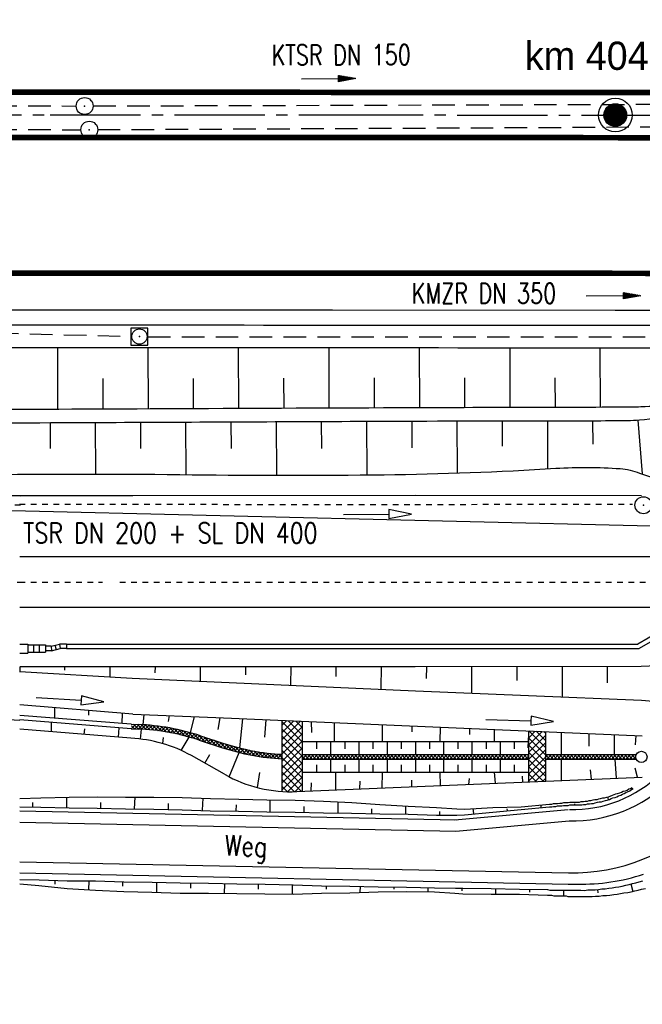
# Model space of a CAD drawing. Extents: x 0 to 1135, y 0 to 420.
# Tile 12 of 79: x 369 to 424, y 142 to 229. Entities that reach past the tile are written whole.
import ezdxf
from ezdxf.enums import TextEntityAlignment as Align

# ---------------------------------------------------------------- set-up
doc = ezdxf.new("R2010")
doc.units = 0
doc.header["$LTSCALE"] = 2
doc.header["$MEASUREMENT"] = 0
for name, pattern in [('ACAD_ISO03W100', [0.5, 0.25, -0.25]), ('ACAD_ISO10W100W', [0.5, 0.25, -0.25]), ('ACHSE', [5.5, 4, -0.5, 0.5, -0.5]), ('AUSGEZOGEN', [0]), ('GESTRICH-X2', [1.5, 1, -0.5])]:
    doc.linetypes.add(name, pattern=pattern)
doc.layers.get('0').update_dxf_attribs({"color": 8, "linetype": 'AUSGEZOGEN'})
for name, color, linetype in [('ACHSETOP', 250, 'ACHSE'), ('Bahnachse', 7, 'CONTINUOUS'), ('BOESCHG', 8, 'AUSGEZOGEN'), ('Boeschungen', 15, 'CONTINUOUS'), ('Böschungen', 15, 'CONTINUOUS'), ('FBRTOP', 8, 'AUSGEZOGEN'), ('Gleisachse', 7, 'CONTINUOUS'), ('GRENZL-BAB', 7, 'AUSGEZOGEN'), ('HEKT_B', 250, 'CONTINUOUS'), ('Kabelanlagen', 15, 'CONTINUOUS'), ('KANAL', 200, 'GESTRICH-X2'), ('MULDE', 8, 'AUSGEZOGEN'), ('PFEIL', 200, 'CONTINUOUS'), ('SCHRIFT', 8, 'AUSGEZOGEN'), ('SCHSYMBOL', 200, 'AUSGEZOGEN'), ('TEXTO', 200, 'CONTINUOUS'), ('Tiefenentwässerung', 15, 'CONTINUOUS'), ('Tiefenentwässerung_und_Sammelle', 15, 'CONTINUOUS'), ('WEG-BÖSCHUNGEN', 15, 'CONTINUOUS'), ('Wege', 15, 'CONTINUOUS')]:
    doc.layers.add(name, color=color, linetype=linetype)
doc.styles.add('ROMANS', font='romans.shx', dxfattribs={"width": 0.8})
doc.styles.add('UNIR-H', font='unir_h.shx', dxfattribs={"width": 0.8})

# ---------------------------------------------------------------- blocks, each defined once
blk = doc.blocks.new('*X17')
at = {"color": 0}
for p, q in [((212.234, 257.394), (213.242, 258.402)), ((212.236, 257.466), (213.169, 258.4)), ((212.237, 257.326), (213.31, 258.399)), ((212.244, 257.262), (213.373, 258.392)), ((212.244, 257.545), (213.09, 258.391)), ((212.254, 257.202), (213.434, 258.381)), ((212.261, 257.633), (213.003, 258.375)), ((212.268, 257.145), (213.491, 258.368)), ((212.284, 257.09), (213.545, 258.351)), ((212.29, 257.732), (212.903, 258.346)), ((212.303, 257.038), (213.597, 258.333)), ((212.324, 256.988), (213.647, 258.312)), ((212.343, 257.856), (212.779, 258.293)), ((212.347, 256.941), (213.694, 258.288)), ((212.372, 256.895), (213.74, 258.263)), ((212.399, 256.852), (213.783, 258.236)), ((212.428, 256.81), (213.825, 258.207)), ((212.459, 256.77), (213.865, 258.176)), ((212.492, 256.732), (213.903, 258.143)), ((212.526, 256.696), (213.939, 258.109)), ((212.563, 256.662), (213.974, 258.073)), ((212.601, 256.629), (214.006, 258.035)), ((212.64, 256.598), (214.037, 257.995)), ((212.682, 256.569), (214.066, 257.953)), ((212.726, 256.542), (214.093, 257.91)), ((212.771, 256.517), (214.119, 257.864)), ((212.819, 256.493), (214.142, 257.817)), ((212.868, 256.472), (214.163, 257.767)), ((212.92, 256.454), (214.182, 257.715)), ((212.975, 256.437), (214.198, 257.661)), ((213.032, 256.424), (214.211, 257.603)), ((213.092, 256.414), (214.222, 257.543)), ((213.156, 256.407), (214.229, 257.479)), ((213.224, 256.404), (214.232, 257.412)), ((213.296, 256.406), (214.23, 257.339)), ((213.375, 256.414), (214.222, 257.26)), ((213.463, 256.43), (214.205, 257.173)), ((213.563, 256.46), (214.176, 257.073)), ((213.686, 256.512), (214.123, 256.949))]:
    blk.add_line(p, q, dxfattribs=at)
blk = doc.blocks.new('SRMAST2')
at = {"color": 0}
blk.add_circle((0, 0), 0.999, dxfattribs=at)
blk.add_point((0, 0), dxfattribs=at)
blk.add_blockref('*X17', (-213.233, -257.403))
blk = doc.blocks.new('PP')
at = {"color": 0}
blk.add_circle((0, -0.006), 1.493, dxfattribs=at)
blk.add_point((0, 0), dxfattribs=at)
blk = doc.blocks.new('*X49')
at = {"color": 0, "linetype": 'ByBlock'}
for p, q in [((-2555500, 1378196), (-2554892, 1378804)), ((-2555500, 1377560), (-2554282, 1378778)), ((-2554000, 1377357), (-2555471, 1378828)), ((-2554000, 1377993), (-2554807, 1378800)), ((-2555500, 1376924), (-2554000, 1378424)), ((-2554000, 1376720), (-2555500, 1378220)), ((-2554000, 1378630), (-2554142, 1378772)), ((-2555500, 1376287), (-2554000, 1377787)), ((-2554000, 1376084), (-2555500, 1377584)), ((-2555500, 1375651), (-2554000, 1377151)), ((-2554000, 1375448), (-2555500, 1376948)), ((-2555500, 1375014), (-2554000, 1376514)), ((-2554000, 1374811), (-2555500, 1376311)), ((-2555500, 1374378), (-2554000, 1375878)), ((-2554203, 1374378), (-2555500, 1375675)), ((-2554814, 1374353), (-2555500, 1375038)), ((-2554892, 1374349), (-2554000, 1375242)), ((-2554228, 1374377), (-2554000, 1374605)), ((-2555424, 1374327), (-2555500, 1374402))]:
    blk.add_line(p, q, dxfattribs=at)
blk = doc.blocks.new('*X50')
at = {"color": 0, "linetype": 'ByBlock'}
for p, q in [((-2590616, 1379036), (-2590249, 1379404)), ((-2590334, 1379007), (-2590608, 1379282)), ((-2590605, 1379365), (-2590554, 1379417)), ((-2590001, 1378993), (-2590420, 1379411)), ((-2590327, 1379007), (-2589944, 1379391)), ((-2589666, 1378976), (-2590087, 1379397)), ((-2590022, 1378994), (-2589641, 1379375)), ((-2589325, 1378953), (-2589753, 1379381)), ((-2589719, 1378979), (-2589343, 1379355)), ((-2589420, 1378960), (-2589049, 1379331)), ((-2588977, 1378923), (-2589414, 1379360)), ((-2589125, 1378936), (-2588759, 1379303)), ((-2588622, 1378886), (-2589068, 1379333)), ((-2588835, 1378909), (-2588472, 1379271)), ((-2588259, 1378842), (-2588716, 1379299)), ((-2588548, 1378878), (-2588189, 1379236)), ((-2587889, 1378790), (-2588357, 1379257)), ((-2588264, 1378843), (-2587910, 1379197)), ((-2587510, 1378729), (-2587990, 1379209)), ((-2587985, 1378804), (-2587634, 1379155)), ((-2587709, 1378762), (-2587361, 1379110)), ((-2587122, 1378660), (-2587615, 1379152)), ((-2587436, 1378717), (-2587092, 1379061)), ((-2586724, 1378580), (-2587231, 1379086)), ((-2587166, 1378668), (-2586825, 1379009)), ((-2586900, 1378616), (-2586562, 1378954)), ((-2586315, 1378489), (-2586838, 1379011)), ((-2586637, 1378561), (-2586302, 1378896)), ((-2585894, 1378386), (-2586434, 1378926)), ((-2586377, 1378503), (-2586044, 1378835)), ((-2585459, 1378269), (-2586019, 1378829)), ((-2586119, 1378442), (-2585790, 1378772)), ((-2585865, 1378378), (-2585538, 1378706)), ((-2585613, 1378312), (-2585288, 1378637)), ((-2585009, 1378137), (-2585592, 1378720)), ((-2585365, 1378242), (-2585042, 1378565)), ((-2584542, 1377988), (-2585151, 1378597)), ((-2585118, 1378170), (-2584798, 1378491)), ((-2584875, 1378096), (-2584556, 1378414)), ((-2584069, 1377833), (-2584693, 1378458)), ((-2584634, 1378018), (-2584317, 1378335)), ((-2584394, 1377940), (-2584077, 1378257)), ((-2583596, 1377679), (-2584222, 1378304)), ((-2584154, 1377861), (-2583837, 1378179)), ((-2583915, 1377783), (-2583598, 1378100)), ((-2583123, 1377524), (-2583748, 1378149)), ((-2583675, 1377704), (-2583358, 1378022)), ((-2583435, 1377626), (-2583118, 1377943)), ((-2582650, 1377369), (-2583275, 1377994)), ((-2583196, 1377547), (-2582879, 1377865)), ((-2582956, 1377469), (-2582639, 1377786)), ((-2582183, 1377220), (-2582802, 1377840)), ((-2582716, 1377390), (-2582399, 1377708)), ((-2582476, 1377312), (-2582158, 1377631)), ((-2581732, 1377088), (-2582330, 1377685)), ((-2582234, 1377236), (-2581914, 1377557)), ((-2581990, 1377162), (-2581667, 1377485)), ((-2581297, 1376971), (-2581870, 1377544)), ((-2581743, 1377091), (-2581418, 1377416)), ((-2581493, 1377022), (-2581166, 1377350)), ((-2580875, 1376867), (-2581427, 1377419)), ((-2581241, 1376956), (-2580911, 1377287)), ((-2580465, 1376775), (-2580998, 1377308)), ((-2580986, 1376893), (-2580653, 1377226)), ((-2580728, 1376833), (-2580392, 1377169)), ((-2580066, 1376695), (-2580582, 1377210)), ((-2580467, 1376776), (-2580128, 1377114)), ((-2580203, 1376721), (-2579862, 1377063)), ((-2579677, 1376624), (-2580178, 1377124)), ((-2579297, 1376562), (-2579784, 1377049)), ((-2579936, 1376670), (-2579592, 1377015)), ((-2579666, 1376622), (-2579318, 1376970)), ((-2578926, 1376509), (-2579400, 1376983)), ((-2579393, 1376577), (-2579041, 1376929)), ((-2579117, 1376535), (-2578761, 1376891)), ((-2578562, 1376463), (-2579025, 1376926)), ((-2578837, 1376497), (-2578477, 1376856)), ((-2578206, 1376425), (-2578658, 1376878)), ((-2578553, 1376462), (-2578190, 1376826)), ((-2577857, 1376394), (-2578299, 1376837)), ((-2578266, 1376431), (-2577898, 1376799)), ((-2577975, 1376404), (-2577603, 1376776)), ((-2577514, 1376369), (-2577947, 1376803)), ((-2577680, 1376381), (-2577303, 1376758)), ((-2577300, 1376474), (-2577602, 1376776)), ((-2577381, 1376361), (-2577300, 1376443))]:
    blk.add_line(p, q, dxfattribs=at)
blk = doc.blocks.new('*X51')
at = {"color": 0, "linetype": 'ByBlock'}
for p, q in [((-2575500, 1376334), (-2575105, 1376728)), ((-2575500, 1376652), (-2575424, 1376728)), ((-2575245, 1376328), (-2575500, 1376583)), ((-2574927, 1376328), (-2575327, 1376728)), ((-2575187, 1376328), (-2574787, 1376728)), ((-2574609, 1376328), (-2575009, 1376728)), ((-2574869, 1376328), (-2574469, 1376728)), ((-2574291, 1376328), (-2574691, 1376728)), ((-2574551, 1376328), (-2574151, 1376728)), ((-2573972, 1376328), (-2574372, 1376728)), ((-2574232, 1376328), (-2573832, 1376728)), ((-2573654, 1376328), (-2574054, 1376728)), ((-2573914, 1376328), (-2573514, 1376728)), ((-2573336, 1376328), (-2573736, 1376728)), ((-2573596, 1376328), (-2573196, 1376728)), ((-2573018, 1376328), (-2573418, 1376728)), ((-2573278, 1376328), (-2572878, 1376728)), ((-2572700, 1376328), (-2573100, 1376728)), ((-2572960, 1376328), (-2572560, 1376728)), ((-2572381, 1376328), (-2572781, 1376728)), ((-2572641, 1376328), (-2572241, 1376728)), ((-2572063, 1376328), (-2572463, 1376728)), ((-2572323, 1376328), (-2571923, 1376728)), ((-2571745, 1376328), (-2572145, 1376728)), ((-2572005, 1376328), (-2571605, 1376728)), ((-2571427, 1376328), (-2571827, 1376728)), ((-2571687, 1376328), (-2571287, 1376728)), ((-2571109, 1376328), (-2571509, 1376728)), ((-2571369, 1376328), (-2570969, 1376728)), ((-2570790, 1376328), (-2571190, 1376728)), ((-2571050, 1376328), (-2570650, 1376728)), ((-2570472, 1376328), (-2570872, 1376728)), ((-2570732, 1376328), (-2570332, 1376728)), ((-2570154, 1376328), (-2570554, 1376728)), ((-2570414, 1376328), (-2570014, 1376728)), ((-2569836, 1376328), (-2570236, 1376728)), ((-2570096, 1376328), (-2569696, 1376728)), ((-2569518, 1376328), (-2569918, 1376728)), ((-2569778, 1376328), (-2569378, 1376728)), ((-2569200, 1376328), (-2569600, 1376728)), ((-2569459, 1376328), (-2569059, 1376728)), ((-2568881, 1376328), (-2569281, 1376728)), ((-2569141, 1376328), (-2568741, 1376728)), ((-2568563, 1376328), (-2568963, 1376728)), ((-2568823, 1376328), (-2568423, 1376728)), ((-2568245, 1376328), (-2568645, 1376728)), ((-2568505, 1376328), (-2568105, 1376728)), ((-2567927, 1376328), (-2568327, 1376728)), ((-2568187, 1376328), (-2567787, 1376728)), ((-2567609, 1376328), (-2568009, 1376728)), ((-2567868, 1376328), (-2567468, 1376728)), ((-2567290, 1376328), (-2567690, 1376728)), ((-2567550, 1376328), (-2567150, 1376728)), ((-2566972, 1376328), (-2567372, 1376728)), ((-2567232, 1376328), (-2566832, 1376728)), ((-2566654, 1376328), (-2567054, 1376728)), ((-2566914, 1376328), (-2566514, 1376728)), ((-2566336, 1376328), (-2566736, 1376728)), ((-2566595, 1376328), (-2566195, 1376728)), ((-2566018, 1376328), (-2566418, 1376728)), ((-2566277, 1376328), (-2565877, 1376728)), ((-2565699, 1376328), (-2566099, 1376728)), ((-2565959, 1376328), (-2565559, 1376728)), ((-2565381, 1376328), (-2565781, 1376728)), ((-2565641, 1376328), (-2565241, 1376728)), ((-2565063, 1376328), (-2565463, 1376728)), ((-2565323, 1376328), (-2564923, 1376728)), ((-2564745, 1376328), (-2565145, 1376728)), ((-2565004, 1376328), (-2564604, 1376728)), ((-2564427, 1376328), (-2564827, 1376728)), ((-2564686, 1376328), (-2564286, 1376729)), ((-2564109, 1376329), (-2564509, 1376728)), ((-2564368, 1376328), (-2563968, 1376729)), ((-2563790, 1376329), (-2564190, 1376729)), ((-2564050, 1376329), (-2563650, 1376729)), ((-2563472, 1376329), (-2563872, 1376729)), ((-2563732, 1376329), (-2563332, 1376729)), ((-2563154, 1376329), (-2563554, 1376729)), ((-2563413, 1376329), (-2563013, 1376729)), ((-2562836, 1376329), (-2563236, 1376729)), ((-2563095, 1376329), (-2562695, 1376729)), ((-2562518, 1376329), (-2562918, 1376729)), ((-2562777, 1376329), (-2562377, 1376729)), ((-2562199, 1376329), (-2562599, 1376729)), ((-2562459, 1376329), (-2562059, 1376729)), ((-2561881, 1376329), (-2562281, 1376729)), ((-2562141, 1376329), (-2561741, 1376729)), ((-2561563, 1376329), (-2561963, 1376729)), ((-2561822, 1376329), (-2561422, 1376729)), ((-2561245, 1376329), (-2561645, 1376729)), ((-2561504, 1376329), (-2561104, 1376729)), ((-2560927, 1376329), (-2561327, 1376729)), ((-2561186, 1376329), (-2560786, 1376729)), ((-2560608, 1376329), (-2561008, 1376729)), ((-2560868, 1376329), (-2560468, 1376729)), ((-2560290, 1376329), (-2560690, 1376729)), ((-2560550, 1376329), (-2560150, 1376729)), ((-2559972, 1376329), (-2560372, 1376729)), ((-2560231, 1376329), (-2559831, 1376729)), ((-2559654, 1376329), (-2560054, 1376729)), ((-2559913, 1376329), (-2559513, 1376729)), ((-2559336, 1376329), (-2559736, 1376729)), ((-2559595, 1376329), (-2559195, 1376729)), ((-2559018, 1376329), (-2559418, 1376729)), ((-2559277, 1376329), (-2558877, 1376729)), ((-2558699, 1376329), (-2559099, 1376729)), ((-2558958, 1376329), (-2558558, 1376729)), ((-2558381, 1376329), (-2558781, 1376729)), ((-2558640, 1376329), (-2558240, 1376729)), ((-2558063, 1376329), (-2558463, 1376729)), ((-2558322, 1376329), (-2557922, 1376729)), ((-2557745, 1376329), (-2558145, 1376729)), ((-2558004, 1376329), (-2557604, 1376729)), ((-2557427, 1376329), (-2557827, 1376729)), ((-2557686, 1376329), (-2557286, 1376729)), ((-2557108, 1376329), (-2557508, 1376729)), ((-2557367, 1376329), (-2556967, 1376729)), ((-2556790, 1376329), (-2557190, 1376729)), ((-2557049, 1376329), (-2556649, 1376729)), ((-2556472, 1376329), (-2556872, 1376729)), ((-2556731, 1376329), (-2556331, 1376729)), ((-2556154, 1376329), (-2556554, 1376729)), ((-2556413, 1376329), (-2556013, 1376729)), ((-2555836, 1376329), (-2556236, 1376729)), ((-2556095, 1376329), (-2555695, 1376729)), ((-2555517, 1376329), (-2555917, 1376729)), ((-2555776, 1376329), (-2555500, 1376605)), ((-2555500, 1376629), (-2555599, 1376729))]:
    blk.add_line(p, q, dxfattribs=at)
blk = doc.blocks.new('*X52')
at = {"color": 0, "linetype": 'ByBlock'}
for p, q in [((-2554000, 1376514), (-2553785, 1376729)), ((-2553608, 1376329), (-2554000, 1376720)), ((-2553927, 1376329), (-2554000, 1376402)), ((-2553867, 1376329), (-2553467, 1376729)), ((-2553290, 1376329), (-2553690, 1376729)), ((-2553549, 1376329), (-2553149, 1376729)), ((-2552972, 1376329), (-2553372, 1376729)), ((-2553231, 1376329), (-2552831, 1376729)), ((-2552654, 1376329), (-2553054, 1376729)), ((-2552913, 1376329), (-2552513, 1376729)), ((-2552336, 1376329), (-2552736, 1376729)), ((-2552594, 1376329), (-2552194, 1376729)), ((-2552017, 1376329), (-2552417, 1376729)), ((-2552276, 1376329), (-2551876, 1376729)), ((-2551699, 1376329), (-2552099, 1376729)), ((-2551958, 1376329), (-2551558, 1376729)), ((-2551381, 1376329), (-2551781, 1376729)), ((-2551640, 1376329), (-2551240, 1376729)), ((-2551063, 1376329), (-2551463, 1376729)), ((-2551321, 1376329), (-2550921, 1376729)), ((-2550745, 1376329), (-2551145, 1376729)), ((-2551003, 1376329), (-2550603, 1376729)), ((-2550426, 1376329), (-2550826, 1376729)), ((-2550685, 1376329), (-2550285, 1376729)), ((-2550108, 1376329), (-2550508, 1376729)), ((-2550367, 1376329), (-2549967, 1376729)), ((-2549790, 1376329), (-2550190, 1376729)), ((-2550049, 1376329), (-2549649, 1376729)), ((-2549472, 1376329), (-2549872, 1376729)), ((-2549730, 1376329), (-2549330, 1376729)), ((-2549154, 1376329), (-2549554, 1376729)), ((-2549412, 1376329), (-2549012, 1376729)), ((-2548836, 1376329), (-2549236, 1376729)), ((-2549094, 1376329), (-2548694, 1376729)), ((-2548517, 1376329), (-2548917, 1376729)), ((-2548776, 1376329), (-2548376, 1376729)), ((-2548199, 1376329), (-2548599, 1376729)), ((-2548458, 1376329), (-2548058, 1376729)), ((-2547881, 1376329), (-2548281, 1376729)), ((-2548139, 1376329), (-2547739, 1376729)), ((-2547563, 1376329), (-2547963, 1376729)), ((-2547821, 1376329), (-2547421, 1376729)), ((-2547245, 1376329), (-2547645, 1376729)), ((-2547503, 1376329), (-2547103, 1376729)), ((-2546926, 1376329), (-2547326, 1376729)), ((-2547185, 1376329), (-2546785, 1376729)), ((-2546608, 1376329), (-2547008, 1376729)), ((-2546867, 1376329), (-2546467, 1376729)), ((-2546290, 1376329), (-2546690, 1376729)), ((-2546548, 1376329), (-2546148, 1376729)), ((-2545972, 1376329), (-2546372, 1376729)), ((-2546230, 1376329), (-2545999, 1376560)), ((-2545983, 1376658), (-2546054, 1376729))]:
    blk.add_line(p, q, dxfattribs=at)
blk = doc.blocks.new('*X53')
at = {"color": 0, "linetype": 'ByBlock'}
for p, q in [((-2577300, 1379307), (-2576870, 1379736)), ((-2577300, 1378670), (-2576260, 1379710)), ((-2577300, 1378034), (-2575649, 1379684)), ((-2575500, 1377856), (-2577300, 1379656)), ((-2575500, 1378492), (-2576738, 1379730)), ((-2575500, 1379128), (-2576074, 1379702)), ((-2577300, 1377397), (-2575500, 1379197)), ((-2575500, 1377219), (-2577300, 1379019)), ((-2577300, 1376761), (-2575500, 1378561)), ((-2575500, 1376583), (-2577300, 1378383)), ((-2577300, 1376125), (-2575500, 1377925)), ((-2575500, 1375947), (-2577300, 1377747)), ((-2577300, 1375488), (-2575500, 1377288)), ((-2575500, 1375310), (-2577300, 1377110)), ((-2577300, 1374852), (-2575500, 1376652)), ((-2575500, 1374674), (-2577300, 1376474)), ((-2577300, 1374215), (-2575500, 1376015)), ((-2575500, 1374037), (-2577300, 1375837)), ((-2577300, 1373579), (-2575500, 1375379)), ((-2575570, 1373471), (-2577300, 1375201)), ((-2576182, 1373446), (-2577300, 1374565)), ((-2576796, 1373446), (-2575500, 1374743)), ((-2576819, 1373447), (-2577300, 1373928)), ((-2576159, 1373447), (-2575500, 1374106))]:
    blk.add_line(p, q, dxfattribs=at)
blk = doc.blocks.new('20')
blk.add_lwpolyline([(-0.754, -0.751), (0.754, -0.751), (0.754, 0.75), (-0.754, 0.75)], close=True)
blk.add_circle((0, 0), 0.676)
blk.add_point((0, 0))
blk = doc.blocks.new('GST')
at = {"color": 0}
blk.add_circle((0, 0), 0.75, dxfattribs=at)
blk.add_point((0, 0), dxfattribs=at)
blk = doc.blocks.new('10')
blk.add_blockref('GST', (0, 0))
blk = doc.blocks.new('PFEIL2')
at = {"color": 0}
for p, q in [((0.88, 0.002), (-2.401, -0.012)), ((0.881, -0.271), (0.879, 0.276)), ((0.879, 0.276), (2.429, 0.009)), ((0.911, 0.27), (0.879, 0.265)), ((0.965, 0.261), (0.879, 0.246)), ((1.019, 0.252), (0.879, 0.228)), ((1.073, 0.242), (0.879, 0.209)), ((1.127, 0.233), (0.879, 0.191)), ((1.181, 0.224), (0.879, 0.172)), ((1.235, 0.214), (0.879, 0.154)), ((1.289, 0.205), (0.879, 0.135)), ((1.343, 0.196), (0.879, 0.117)), ((1.397, 0.187), (0.879, 0.098)), ((1.451, 0.177), (0.879, 0.08)), ((1.505, 0.168), (0.879, 0.061)), ((1.559, 0.159), (0.88, 0.043)), ((1.613, 0.149), (0.88, 0.024)), ((1.668, 0.14), (0.88, 0.006)), ((1.722, 0.131), (0.88, -0.013)), ((1.776, 0.121), (0.88, -0.031)), ((1.83, 0.112), (0.88, -0.05)), ((1.884, 0.103), (0.88, -0.068)), ((1.938, 0.094), (0.88, -0.087)), ((1.992, 0.084), (0.88, -0.105)), ((2.046, 0.075), (0.88, -0.124)), ((2.1, 0.066), (0.88, -0.142)), ((2.154, 0.056), (0.88, -0.161)), ((2.208, 0.047), (0.88, -0.179)), ((2.262, 0.038), (0.881, -0.198)), ((2.316, 0.029), (0.881, -0.216)), ((2.37, 0.019), (0.881, -0.235)), ((2.424, 0.01), (0.881, -0.253)), ((2.429, 0.009), (0.881, -0.271))]:
    blk.add_line(p, q, dxfattribs=at)

msp = doc.modelspace()

# ---------------------------------------------------------------- linework, layer by layer
at = {"layer": 'ACHSETOP'}
msp.add_lwpolyline([(25, 220.371), (47.007, 220.371), (97.007, 220.371), (147.007, 220.371), (172.006, 220.371), (197.006, 220.371), (222.006, 220.371), (247.006, 220.371), (250.479, 220.371), (272.005, 220.37), (297.005, 220.366), (322.006, 220.36), (347.006, 220.351), (350.474, 220.35), (372.005, 220.341), (397.005, 220.33), (422.005, 220.32), (447.005, 220.309), (497.004, 220.287), (622.005, 220.234), (797.005, 220.158), (922.005, 220.105), (950, 220.093)], dxfattribs=at)
at = {"layer": 'Bahnachse', "linetype": 'ACAD_ISO10W100W'}
for p, q in [((369.305, 179.005), (376.643, 179.004)), ((378.182, 179.004), (451.457, 179.002))]:
    msp.add_line(p, q, dxfattribs=at)
msp.add_lwpolyline([(358.11, 179.002), (369.32, 178.999)], dxfattribs=at)
at = {"layer": 'BOESCHG'}
for p, q in [((372.65, 199.73), (372.675, 194.283)), ((380.649, 199.724), (380.674, 194.319)), ((388.65, 199.72), (388.674, 194.356)), ((396.651, 199.718), (396.674, 194.391)), ((404.656, 199.716), (404.674, 194.423)), ((412.666, 199.713), (412.674, 194.444)), ((420.651, 199.71), (420.674, 194.464)), ((376.662, 197.014), (376.674, 194.301)), ((384.662, 197.03), (384.674, 194.338)), ((392.663, 197.046), (392.674, 194.373)), ((400.663, 197.062), (400.674, 194.408)), ((408.667, 197.075), (408.674, 194.435)), ((416.668, 197.081), (416.674, 194.45)), ((372.001, 193.082), (372.011, 190.82)), ((376.001, 193.1), (376.022, 188.565)), ((380.001, 193.118), (380.012, 190.834)), ((384.001, 193.136), (384.022, 188.515)), ((388.001, 193.154), (388.012, 190.815)), ((392.001, 193.172), (392.022, 188.457)), ((396.001, 193.189), (396.011, 190.826)), ((400.001, 193.207), (400.021, 188.489)), ((404.001, 193.223), (404.009, 190.884)), ((408.001, 193.235), (408.012, 188.652)), ((412.001, 193.242), (412.004, 191.028)), ((416.001, 193.245), (416.001, 189.028)), ((420.001, 193.253), (420.012, 191.202)), ((424, 193.319), (424.381, 188.57))]:
    msp.add_line(p, q, dxfattribs=at)
for points in [[(240.26, 195.624, 0.000002), (211.79, 195.527, 0.000005), (200.503, 195.488, 0.000082)], [(460.233, 199.648, -0.025062), (458.972, 198.779, -0.042415), (458.262, 198.413, -0.018213), (455.348, 197.337, -0.059816), (454.418, 197.15, -0.002893), (452.571, 197.016, -0.001), (447.225, 196.669, -0.001765), (439.818, 196.229, 0.003053), (435.537, 195.964, 0.045481), (431.565, 195.327, -0.045299), (427.577, 194.687, -0.005577), (424.649, 194.518, -0.010247), (423.053, 194.477, -0.00104), (414.16, 194.447, 0.000731), (401.509, 194.412, 0.000107), (380.864, 194.321, -0.000119), (362.377, 194.24, -0.000936), (337.118, 194.182, -0.000577), (296.166, 194.213, -0.00252)], [(461.232, 199.305, -0.021814), (459.547, 198.162, -0.036959), (458.479, 197.609, -0.013509), (455.192, 196.306, -0.067241), (454.495, 196.153, -0.003706), (452.907, 196.035, -0.001048), (447.288, 195.671, -0.001936), (439.231, 195.197, 0.004351), (435.646, 194.968, 0.03735), (432.301, 194.473, -0.027034), (427.697, 193.694, -0.005773), (424.132, 193.329, -0.019952), (423.096, 193.277, -0.002707), (416.8, 193.244, 0.001115), (401.514, 193.212, 0.000068), (377.865, 193.107, -0.000104), (362.38, 193.04, -0.000237), (356.001, 193.017, -0.000576)], [(356.021, 186.885, -0.008995), (364.642, 188.338, -0.034523), (366.915, 188.52, -0.005771), (384.577, 188.509, 0.006002), (401.561, 188.506, 0.012804), (416.758, 189.075, -0.034322), (422.437, 189.043, -0.074028), (424.16, 188.654, 0.044479), (426.974, 187.843, 0.037238), (428.015, 187.72, 0.020695), (429.9, 187.716)]]:
    msp.add_lwpolyline(points, format="xyb", dxfattribs=at)
at = {"layer": 'Boeschungen', "linetype": 'Continuous'}
for p, q in [((369.32, 186.675), (379.324, 186.654)), ((379.324, 186.654), (404.325, 186.684)), ((404.325, 186.684), (424.326, 186.659)), ((424.293, 171.558), (429.295, 171.764)), ((369.32, 171.542), (379.291, 171.554)), ((369.326, 171.089), (379.282, 170.504)), ((373.291, 171.557), (373.288, 171.207)), ((377.291, 171.521), (377.283, 170.621)), ((379.291, 171.554), (404.292, 171.534)), ((381.291, 171.536), (381.286, 170.986)), ((385.291, 171.551), (385.28, 170.251)), ((389.292, 171.566), (389.285, 170.816)), ((393.292, 171.531), (393.277, 169.881)), ((397.292, 171.546), (397.284, 170.646)), ((401.292, 171.56), (401.275, 169.561)), ((404.292, 171.534), (424.293, 171.558)), ((405.292, 171.525), (405.283, 170.475)), ((409.292, 171.54), (409.272, 169.19)), ((413.293, 171.555), (413.282, 170.305)), ((417.292, 171.52), (417.319, 168.82)), ((421.293, 171.535), (421.28, 170.085)), ((379.282, 170.504), (404.323, 169.384)), ((404.323, 169.384), (424.317, 168.558)), ((424.317, 168.558), (429.313, 168.164))]:
    msp.add_line(p, q, dxfattribs=at)
at = {"layer": 'Böschungen', "linetype": 'Continuous'}
for p, q in [((337.369, 187.07), (369.377, 186.646)), ((379.32, 167.331), (369.32, 168.137)), ((370.774, 168.808), (374.766, 168.55)), ((374.766, 168.55), (374.74, 168.151)), ((374.74, 168.151), (376.761, 168.421)), ((374.791, 168.949), (374.766, 168.55)), ((376.761, 168.421), (374.791, 168.949)), ((372.409, 167.914), (372.401, 166.964)), ((375.407, 167.646), (375.403, 167.238)), ((378.397, 167.405), (378.341, 166.501)), ((379.32, 167.331), (386.677, 167.018)), ((380.312, 167.289), (380.204, 166.39)), ((379.185, 166.037), (369.319, 166.833)), ((379.195, 166.436), (369.32, 167.208)), ((372.098, 166.617), (372.09, 165.767)), ((379.195, 166.436), (379.828, 166.41)), ((382.541, 167.194), (382.456, 166.66)), ((384.747, 167.1), (384.39, 165.692)), ((386.677, 167.018), (424.395, 165.416)), ((387.025, 167.004), (386.86, 165.953)), ((389.022, 166.919), (388.752, 164.341)), ((391.101, 166.83), (390.972, 165.288)), ((392.519, 166.77), (392.519, 160.485)), ((394.319, 166.694), (394.319, 160.489)), ((395.097, 166.661), (395.14, 165.7)), ((397.143, 166.574), (397.142, 164.894)), ((401.394, 166.393), (401.395, 164.894)), ((410.546, 166.854), (414.544, 166.736)), ((414.544, 166.736), (414.532, 166.336)), ((414.532, 166.336), (416.543, 166.677)), ((414.556, 167.136), (414.544, 166.736)), ((416.543, 166.677), (414.556, 167.136)), ((379.15, 165.187), (369.319, 165.999)), ((375.024, 165.531), (375.093, 166.04)), ((378.088, 166.125), (378.024, 165.28)), ((379.185, 166.037), (379.81, 166.01)), ((380.017, 165.117), (380.093, 165.996)), ((404, 166.282), (403.997, 165.75)), ((406.504, 166.176), (406.498, 164.894)), ((409.109, 166.065), (409.106, 165.533)), ((411.303, 165.972), (411.302, 164.893)), ((414.34, 165.546), (414.279, 164.346)), ((414.319, 165.844), (414.319, 161.338)), ((415.819, 165.78), (415.819, 161.402)), ((417.207, 165.721), (417.206, 163.743)), ((419.665, 165.617), (419.658, 164.498)), ((421.913, 165.521), (421.909, 163.743)), ((379.146, 165.188), (379.142, 165.188)), ((379.15, 165.187), (379.146, 165.188)), ((381.978, 164.719), (382.041, 165.247)), ((383.615, 164.109), (384.314, 165.298)), ((385.186, 165.035), (387.254, 164.357)), ((385.311, 165.415), (387.378, 164.737)), ((394.319, 164.894), (414.319, 164.893)), ((395.569, 164.894), (395.569, 164.244)), ((396.819, 164.894), (396.819, 163.744)), ((398.069, 164.894), (398.069, 164.244)), ((399.319, 164.894), (399.319, 163.744)), ((400.569, 164.894), (400.569, 164.244)), ((401.819, 164.894), (401.819, 163.744)), ((403.069, 164.894), (403.069, 164.244)), ((404.319, 164.894), (404.319, 163.744)), ((405.569, 164.894), (405.569, 164.244)), ((406.819, 164.894), (406.819, 163.744)), ((408.069, 164.893), (408.069, 164.243)), ((409.319, 164.893), (409.319, 163.743)), ((410.569, 164.893), (410.569, 164.243)), ((411.819, 164.893), (411.819, 163.743)), ((413.069, 164.893), (413.069, 164.243)), ((423.823, 165.44), (423.761, 164.598)), ((385.706, 162.979), (386.153, 163.752)), ((387.863, 161.776), (388.723, 163.936)), ((387.441, 162.002), (384.506, 163.655)), ((394.319, 163.744), (414.319, 163.743)), ((394.319, 163.344), (414.319, 163.343)), ((396.819, 163.344), (396.819, 162.194)), ((398.069, 163.744), (398.069, 163.744)), ((399.319, 163.344), (399.319, 162.194)), ((400.569, 163.744), (400.569, 163.744)), ((401.819, 163.344), (401.819, 162.194)), ((401.973, 163.654), (401.972, 163.604)), ((403.069, 163.744), (403.069, 163.744)), ((404.319, 163.344), (404.319, 162.194)), ((405.569, 163.744), (405.569, 163.744)), ((406.819, 163.344), (406.819, 162.194)), ((408.069, 163.743), (408.069, 163.743)), ((409.319, 163.343), (409.319, 162.193)), ((410.569, 163.743), (410.569, 163.743)), ((411.819, 163.343), (411.819, 162.193)), ((413.069, 163.743), (413.069, 163.743)), ((415.819, 163.743), (423.861, 163.743)), ((415.819, 163.343), (423.861, 163.343)), ((417.206, 163.343), (417.209, 161.461)), ((421.959, 163.343), (422.073, 161.667)), ((390.356, 160.832), (390.557, 162.173)), ((394.319, 162.194), (414.319, 162.193)), ((395.569, 162.844), (395.569, 162.194)), ((397.242, 162.194), (397.256, 160.614)), ((398.069, 162.844), (398.069, 162.194)), ((400.569, 162.844), (400.569, 162.194)), ((401.395, 162.194), (401.355, 160.788)), ((403.069, 162.844), (403.069, 162.194)), ((405.569, 162.844), (405.569, 162.194)), ((406.498, 162.194), (406.508, 161.006)), ((408.069, 162.843), (408.069, 162.193)), ((410.569, 162.843), (410.569, 162.193)), ((411.302, 162.193), (411.368, 161.213)), ((413.069, 162.843), (413.069, 162.193)), ((419.904, 161.575), (419.808, 162.396)), ((423.965, 161.747), (423.761, 162.546)), ((393.838, 160.469), (424.395, 161.765)), ((395.091, 160.522), (395.14, 161.247)), ((399.399, 160.705), (399.443, 161.397)), ((404.003, 160.9), (403.996, 161.497)), ((409.06, 161.115), (409.1, 161.646)), ((413.813, 161.316), (413.803, 161.846))]:
    msp.add_line(p, q, dxfattribs=at)
for points in [[(25, 186.683), (29.311, 186.68), (54.312, 186.71), (79.313, 186.69), (104.314, 186.671), (129.315, 186.701), (154.316, 186.681), (179.317, 186.712), (204.318, 186.692), (229.318, 186.672), (254.32, 186.702), (269.32, 186.671), (274.32, 186.677), (279.32, 186.683), (304.321, 186.663), (315.322, 186.666), (319.322, 186.681), (329.322, 186.693), (354.323, 186.674), (364.324, 186.686), (369.321, 186.675)], [(320.921, 171.171), (329.326, 170.093), (354.279, 170.223), (364.301, 167.085), (369.325, 166.787)]]:
    msp.add_lwpolyline(points, dxfattribs=at)
for centre, radius, start, end in [((378.961, 146.028), 20.4, 71.86473, 87.56536), ((378.961, 146.028), 20, 71.86473, 87.56536), ((378.617, 153.199), 12, 60.61368, 87.45307), ((393.603, 183.744), 20, 251.86473, 266.89282), ((393.603, 183.744), 20.4, 251.86473, 266.95374), ((393.329, 172.458), 12, 240.61368, 272.42952)]:
    msp.add_arc(centre, radius, start, end, dxfattribs=at)
at = {"layer": 'FBRTOP', "const_width": 0.5}
for points in [[(159.506, 218.371, 0.000005), (172.006, 218.371, 0.000002), (185.995, 218.371, 0.000002), (197.006, 218.371, 0.000005), (209.506, 218.371, -0.000006), (222.006, 218.371, -0.000002), (236.976, 218.371, -0.000002), (247.006, 218.371)], [(250.479, 222.371, -0.000002), (263.664, 222.37, -0.000002), (272.005, 222.37, -0.000033)], [(159.506, 222.371, 0.000005), (172.006, 222.371, 0.000002), (185.995, 222.371, 0.000002), (197.006, 222.371, 0.000005), (209.506, 222.371, -0.000006), (222.006, 222.371, -0.000002), (236.976, 222.371, -0.000003), (247.006, 222.371)], [(277.692, 222.37, -0.00001), (297.005, 222.366, -0.000009), (311.07, 222.363, -0.000011), (322.006, 222.36, -0.00004), (334.506, 222.355, 0.000056), (347.007, 222.351, 0.000011), (348.74, 222.351, -0.000027), (350.474, 222.35, -0.00003), (355.78, 222.348, -0.00001), (372.005, 222.341, -0.000005), (384.506, 222.336, 0.000013), (397.006, 222.33, 0.000004), (409.506, 222.325, -0.000007), (422.006, 222.32, -0.000002), (434.506, 222.314, 0.000003), (447.005, 222.309), (481.396, 222.294, 0)], [(277.691, 218.37, -0.00001), (297.005, 218.366, -0.000009), (311.07, 218.363, -0.000011), (322.005, 218.36, -0.00004), (334.505, 218.355, 0.000056), (347.005, 218.351, 0.000011), (348.739, 218.351, -0.000027), (350.473, 218.35, -0.00003), (355.779, 218.348, -0.00001), (372.004, 218.341, -0.000005), (384.504, 218.336, 0.000013), (397.004, 218.33, 0.000004), (409.504, 218.325, -0.000007), (422.005, 218.32, -0.000002), (434.504, 218.314, 0.000003), (447.004, 218.309), (478.458, 218.295, 0)], [(250.479, 218.371, -0.000002), (263.664, 218.37, -0.000003), (272.005, 218.37, -0.000033)]]:
    msp.add_lwpolyline(points, format="xyb", dxfattribs=at)
msp.add_lwpolyline([(25, 206.371), (47.007, 206.371), (97.007, 206.371), (147.007, 206.371), (172.005, 206.371), (197.006, 206.371), (222.006, 206.371), (247.006, 206.371), (250.479, 206.371), (272.005, 206.37), (297.003, 206.366), (322.002, 206.36), (347.001, 206.351), (350.471, 206.35), (371.999, 206.341), (396.998, 206.33), (421.999, 206.32), (446.999, 206.309), (496.998, 206.287), (621.999, 206.234)], dxfattribs=at)
at = {"layer": 'FBRTOP'}
msp.add_lwpolyline([(25, 203.121), (47.007, 203.121), (97.007, 203.121), (147.007, 203.121), (172.005, 203.121), (197.006, 203.121), (222.006, 203.121), (247.006, 203.121), (250.479, 203.121), (272.005, 203.12), (297.002, 203.116), (322.001, 203.11), (347, 203.101), (350.47, 203.1), (371.998, 203.091), (396.997, 203.08), (421.998, 203.07), (446.997, 203.059), (461.466, 203.053)], dxfattribs=at)
at = {"layer": 'Gleisachse', "linetype": 'Continuous'}
for p, q in [((369.32, 181.279), (469.82, 181.272)), ((369.32, 176.779), (448.213, 176.774))]:
    msp.add_line(p, q, dxfattribs=at)
at = {"layer": 'GRENZL-BAB'}
msp.add_line((282.915, 187.419), (447.231, 183.448), dxfattribs=at)
at = {"layer": 'Kabelanlagen', "linetype": 'Continuous'}
for p, q in [((425.818, 174.575), (423.999, 173.525)), ((369.32, 173.527), (370.031, 173.527)), ((370.031, 173.527), (370.031, 172.727)), ((370.031, 173.452), (371.591, 173.452)), ((370.531, 173.452), (370.531, 172.802)), ((371.031, 173.452), (371.031, 172.802)), ((371.591, 173.452), (371.591, 172.802)), ((372.095, 173.327), (371.591, 173.327)), ((372.095, 173.327), (372.841, 173.527)), ((372.095, 173.327), (372.148, 172.927)), ((372.443, 173.42), (372.546, 173.034)), ((373.45, 173.527), (372.841, 173.527)), ((372.841, 173.527), (372.894, 173.127)), ((373.45, 173.528), (423.999, 173.525)), ((373.45, 173.526), (373.45, 173.126)), ((425.925, 174.175), (424.106, 173.125)), ((369.32, 172.727), (370.031, 172.727)), ((370.031, 172.802), (371.591, 172.802)), ((372.148, 172.927), (371.591, 172.927)), ((372.148, 172.927), (372.894, 173.127)), ((373.45, 173.127), (372.894, 173.127)), ((373.45, 173.128), (424.106, 173.125))]:
    msp.add_line(p, q, dxfattribs=at)
at = {"layer": 'KANAL'}
for p, q in [((274.062, 221.373), (374.324, 221.119)), ((375.819, 221.126), (473.889, 221.419)), ((376.214, 219.03), (473.142, 219.513)), ((274.079, 219.302), (374.717, 219.023)), ((316.236, 202.261), (379.15, 200.745)), ((380.659, 200.71), (440.015, 200.693))]:
    msp.add_line(p, q, dxfattribs=at)
at = {"layer": 'MULDE'}
for points in [[(460.238, 201.648, 0.000151), (444.565, 201.698, 0.000622), (440.756, 201.704, 0.000012), (385.74, 201.721, -0.000116), (379.915, 201.724, -0.000115), (341.837, 201.762, 0.000171), (316.222, 201.785, 0), (316.172, 201.785, -0.000012)], [(460.233, 199.648, 0.000151), (444.561, 199.698, 0.000622), (440.753, 199.704, 0.000012), (385.739, 199.721, -0.000116), (379.914, 199.724, -0.000115), (341.837, 199.762, 0.000171), (316.221, 199.785, 0.000322), (267.334, 199.779, -0.000293), (218.446, 199.774, -0.000016), (166.947, 199.8, 0.000005), (115.448, 199.827, 0.000002), (103.455, 199.833, 0.000015)]]:
    msp.add_lwpolyline(points, format="xyb", dxfattribs=at)
at = {"layer": 'Tiefenentwässerung', "linetype": 'ACAD_ISO03W100'}
msp.add_lwpolyline([(364.885, 185.848), (369.377, 185.845)], dxfattribs=at)
at = {"layer": 'Tiefenentwässerung_und_Sammelle', "linetype": 'ACAD_ISO03W100'}
for p, q in [((369.301, 185.894), (379.325, 185.889)), ((379.325, 185.889), (404.282, 185.877)), ((404.282, 185.877), (423.521, 185.906))]:
    msp.add_line(p, q, dxfattribs=at)
at = {"layer": 'Tiefenentwässerung_und_Sammelle', "linetype": 'Continuous'}
for p, q in [((397.971, 184.997), (401.971, 185.018)), ((403.971, 185.028), (401.969, 185.418)), ((401.969, 185.418), (401.971, 185.018)), ((401.971, 185.018), (401.973, 184.618)), ((401.973, 184.618), (403.971, 185.028))]:
    msp.add_line(p, q, dxfattribs=at)
msp.add_circle((424.319, 163.543), 0.5, dxfattribs=at)
at = {"layer": 'WEG-BÖSCHUNGEN', "linetype": 'Continuous'}
for p, q in [((421.896, 160.215), (422.046, 160.264)), ((422.046, 160.264), (422.197, 160.312)), ((422.197, 160.312), (422.397, 160.361)), ((422.397, 160.361), (422.547, 160.409)), ((422.547, 160.409), (422.698, 160.508)), ((422.646, 160.259), (422.797, 160.307)), ((422.698, 160.508), (422.899, 160.556)), ((422.797, 160.307), (422.947, 160.406)), ((422.899, 160.556), (423.049, 160.605)), ((422.947, 160.406), (423.098, 160.455)), ((423.049, 160.605), (423.2, 160.704)), ((423.098, 160.455), (423.299, 160.553)), ((423.2, 160.704), (423.351, 160.752)), ((423.299, 160.553), (423.45, 160.652)), ((423.351, 160.752), (423.501, 160.851)), ((423.45, 160.652), (423.601, 160.75)), ((369.319, 159.871), (371.191, 159.91)), ((370.484, 159.116), (370.488, 159.516)), ((371.191, 159.91), (373.692, 159.988)), ((373.484, 159.04), (373.492, 159.99)), ((373.692, 159.988), (376.192, 160.016)), ((376.192, 160.016), (378.692, 159.994)), ((376.484, 159.013), (376.488, 159.513)), ((378.692, 159.994), (381.192, 159.972)), ((379.483, 158.937), (379.542, 159.987)), ((381.192, 159.972), (383.692, 159.95)), ((382.482, 158.861), (382.487, 159.411)), ((383.692, 159.95), (386.191, 159.878)), ((385.482, 158.834), (385.541, 159.884)), ((386.191, 159.878), (388.691, 159.806)), ((388.691, 159.806), (391.19, 159.734)), ((391.19, 159.734), (393.69, 159.712)), ((391.481, 158.682), (391.49, 159.732)), ((393.69, 159.712), (396.19, 159.641)), ((396.19, 159.641), (398.689, 159.519)), ((397.481, 158.579), (397.489, 159.579)), ((398.689, 159.519), (401.187, 159.347)), ((416.388, 159.363), (416.539, 159.412)), ((416.539, 159.412), (416.739, 159.41)), ((416.739, 159.41), (416.889, 159.409)), ((416.889, 159.409), (417.089, 159.457)), ((417.089, 159.457), (417.289, 159.456)), ((417.289, 159.456), (417.439, 159.504)), ((417.439, 159.504), (417.639, 159.502)), ((417.639, 159.502), (417.839, 159.501)), ((417.839, 159.501), (417.99, 159.549)), ((417.99, 159.549), (418.04, 159.549)), ((418.04, 159.549), (418.09, 159.548)), ((418.09, 159.548), (418.14, 159.548)), ((418.14, 159.548), (418.19, 159.548)), ((418.19, 159.548), (418.24, 159.547)), ((418.24, 159.547), (418.29, 159.547)), ((418.29, 159.547), (418.34, 159.546)), ((418.34, 159.546), (418.39, 159.546)), ((418.39, 159.546), (418.44, 159.545)), ((418.438, 159.295), (418.438, 159.395)), ((418.44, 159.545), (418.49, 159.545)), ((418.49, 159.545), (418.64, 159.544)), ((418.64, 159.544), (418.84, 159.542)), ((418.84, 159.542), (418.99, 159.591)), ((418.99, 159.591), (419.19, 159.589)), ((419.19, 159.589), (419.341, 159.638)), ((419.341, 159.638), (419.541, 159.636)), ((419.541, 159.636), (419.691, 159.684)), ((419.691, 159.684), (419.841, 159.683)), ((419.738, 159.384), (419.889, 159.433)), ((419.841, 159.683), (420.041, 159.731)), ((419.889, 159.433), (420.089, 159.431)), ((420.041, 159.731), (420.192, 159.78)), ((420.089, 159.431), (420.239, 159.48)), ((420.192, 159.78), (420.392, 159.778)), ((420.239, 159.48), (420.44, 159.528)), ((420.392, 159.778), (420.542, 159.827)), ((420.44, 159.528), (420.59, 159.577)), ((420.542, 159.827), (420.693, 159.876)), ((420.59, 159.577), (420.79, 159.575)), ((420.693, 159.876), (420.893, 159.924)), ((420.79, 159.575), (420.941, 159.623)), ((420.893, 159.924), (421.043, 159.923)), ((420.941, 159.623), (421.141, 159.672)), ((421.043, 159.923), (421.244, 159.971)), ((421.141, 159.672), (421.291, 159.72)), ((421.244, 159.971), (421.394, 160.019)), ((421.291, 159.72), (421.492, 159.769)), ((421.392, 159.77), (421.344, 160.02)), ((421.394, 160.019), (421.544, 160.068)), ((421.492, 159.769), (421.643, 159.867)), ((421.544, 160.068), (421.745, 160.166)), ((421.643, 159.867), (421.793, 159.916)), ((421.745, 160.166), (421.896, 160.215)), ((421.793, 159.916), (421.994, 159.964)), ((421.994, 159.964), (422.144, 160.013)), ((422.144, 160.013), (422.295, 160.112)), ((422.295, 160.112), (422.495, 160.16)), ((422.495, 160.16), (422.646, 160.259)), ((369.319, 159.126), (371.184, 159.11)), ((371.184, 159.11), (373.684, 159.038)), ((373.684, 159.038), (376.184, 159.016)), ((376.184, 159.016), (378.683, 158.944)), ((378.683, 158.944), (381.183, 158.922)), ((381.183, 158.922), (383.682, 158.85)), ((383.682, 158.85), (386.182, 158.778)), ((386.182, 158.778), (388.682, 158.756)), ((388.482, 158.758), (388.487, 159.308)), ((388.682, 158.756), (391.181, 158.684)), ((391.181, 158.684), (393.681, 158.662)), ((393.681, 158.662), (396.181, 158.591)), ((394.481, 158.655), (394.485, 159.155)), ((396.181, 158.591), (398.68, 158.569)), ((398.68, 158.569), (401.18, 158.497)), ((400.48, 158.503), (400.484, 158.953)), ((401.187, 159.347), (403.686, 159.175)), ((403.48, 158.477), (403.486, 159.177)), ((403.686, 159.175), (406.185, 159.053)), ((406.185, 159.053), (407.984, 158.937)), ((406.479, 158.4), (406.482, 158.7)), ((407.984, 158.937), (408.684, 158.931)), ((408.68, 158.431), (411.182, 158.659)), ((408.684, 158.931), (411.185, 159.059)), ((409.481, 158.524), (409.434, 158.974)), ((411.182, 158.659), (413.684, 158.887)), ((411.185, 159.059), (413.686, 159.137)), ((412.483, 158.798), (412.434, 158.948)), ((413.684, 158.887), (416.186, 159.115)), ((413.686, 159.137), (416.188, 159.365)), ((415.435, 159.072), (415.437, 159.272)), ((416.186, 159.115), (416.386, 159.113)), ((416.188, 159.365), (416.388, 159.363)), ((416.386, 159.113), (416.536, 159.162)), ((416.536, 159.162), (416.736, 159.16)), ((416.736, 159.16), (416.887, 159.209)), ((416.887, 159.209), (417.087, 159.207)), ((417.087, 159.207), (417.287, 159.205)), ((417.287, 159.205), (417.437, 159.254)), ((417.437, 159.254), (417.637, 159.252)), ((417.637, 159.252), (417.837, 159.251)), ((417.837, 159.251), (417.988, 159.299)), ((417.988, 159.299), (418.038, 159.299)), ((418.038, 159.299), (418.088, 159.298)), ((418.088, 159.298), (418.138, 159.298)), ((418.138, 159.298), (418.188, 159.298)), ((418.188, 159.298), (418.238, 159.297)), ((418.238, 159.297), (418.288, 159.297)), ((418.288, 159.297), (418.338, 159.296)), ((418.338, 159.296), (418.388, 159.296)), ((418.388, 159.296), (418.438, 159.295)), ((418.438, 159.295), (418.488, 159.295)), ((418.488, 159.295), (418.688, 159.293)), ((418.688, 159.293), (418.838, 159.292)), ((418.838, 159.292), (419.038, 159.29)), ((419.038, 159.29), (419.188, 159.339)), ((419.188, 159.339), (419.388, 159.337)), ((419.388, 159.337), (419.538, 159.386)), ((419.538, 159.386), (419.738, 159.384)), ((401.18, 158.497), (403.68, 158.475)), ((403.68, 158.475), (406.179, 158.403)), ((406.179, 158.403), (407.979, 158.387)), ((407.979, 158.387), (408.68, 158.431)), ((369.319, 152.71), (371.028, 152.661)), ((371.028, 152.661), (373.527, 152.589)), ((372.428, 152.649), (372.424, 152.299)), ((373.527, 152.589), (376.027, 152.567)), ((375.427, 152.572), (375.42, 151.772)), ((376.027, 152.567), (378.526, 152.495)), ((378.426, 152.496), (378.423, 152.096)), ((378.526, 152.495), (381.026, 152.473)), ((381.026, 152.473), (383.526, 152.401)), ((381.426, 152.47), (381.418, 151.57)), ((423.827, 152.398), (424.128, 152.495)), ((424.128, 152.495), (424.429, 152.593)), ((369.319, 152.312), (371.023, 152.161)), ((371.023, 152.161), (373.521, 151.889)), ((373.521, 151.889), (376.02, 151.767)), ((376.02, 151.767), (378.519, 151.645)), ((378.519, 151.645), (381.018, 151.573)), ((381.018, 151.573), (383.518, 151.501)), ((383.526, 152.401), (386.026, 152.379)), ((384.426, 152.393), (384.422, 151.943)), ((386.026, 152.379), (388.525, 152.307)), ((387.425, 152.317), (387.418, 151.467)), ((388.525, 152.307), (391.025, 152.286)), ((390.425, 152.291), (390.421, 151.841)), ((391.025, 152.286), (393.525, 152.214)), ((393.425, 152.214), (393.417, 151.415)), ((393.525, 152.214), (396.024, 152.142)), ((396.024, 152.142), (398.524, 152.12)), ((396.424, 152.138), (396.421, 151.838)), ((398.519, 151.52), (401.019, 151.598)), ((398.524, 152.12), (401.023, 152.048)), ((399.424, 152.112), (399.419, 151.562)), ((401.019, 151.598), (403.52, 151.626)), ((401.023, 152.048), (403.523, 152.026)), ((402.423, 152.036), (402.422, 151.836)), ((403.52, 151.626), (406.02, 151.604)), ((403.523, 152.026), (406.023, 151.954)), ((405.423, 151.959), (405.42, 151.609)), ((406.02, 151.604), (407.819, 151.488)), ((406.023, 151.954), (407.873, 151.938)), ((407.873, 151.938), (408.523, 151.932)), ((408.423, 151.933), (408.42, 151.683)), ((408.523, 151.932), (411.023, 151.91)), ((411.023, 151.91), (413.522, 151.838)), ((411.423, 151.907), (411.418, 151.407)), ((413.522, 151.838), (416.022, 151.816)), ((414.422, 151.83), (414.42, 151.58)), ((416.022, 151.816), (416.221, 151.765)), ((416.221, 151.765), (416.421, 151.763)), ((416.421, 151.763), (416.571, 151.761)), ((416.571, 151.761), (416.771, 151.76)), ((416.771, 151.76), (416.921, 151.758)), ((416.921, 151.758), (417.121, 151.757)), ((417.121, 151.757), (417.321, 151.755)), ((417.321, 151.755), (417.471, 151.754)), ((417.421, 151.754), (417.417, 151.254)), ((417.471, 151.754), (417.671, 151.752)), ((417.671, 151.752), (417.871, 151.75)), ((417.871, 151.75), (417.921, 151.75)), ((417.921, 151.75), (418.021, 151.749)), ((418.021, 151.749), (418.121, 151.748)), ((418.121, 151.748), (418.171, 151.747)), ((418.171, 151.747), (418.271, 151.747)), ((418.271, 151.747), (418.371, 151.746)), ((418.371, 151.746), (418.421, 151.745)), ((418.421, 151.745), (418.521, 151.744)), ((418.521, 151.744), (418.621, 151.744)), ((418.621, 151.744), (418.671, 151.743)), ((418.671, 151.743), (418.971, 151.74)), ((418.971, 151.74), (419.271, 151.738)), ((419.271, 151.738), (419.572, 151.785)), ((419.572, 151.785), (419.922, 151.782)), ((419.922, 151.782), (420.222, 151.779)), ((420.222, 151.779), (420.522, 151.827)), ((420.422, 151.828), (420.47, 151.527)), ((420.522, 151.827), (420.823, 151.874)), ((420.823, 151.874), (421.123, 151.872)), ((421.123, 151.872), (421.423, 151.919)), ((421.423, 151.919), (421.723, 151.966)), ((421.723, 151.966), (422.024, 152.014)), ((422.024, 152.014), (422.324, 152.061)), ((422.324, 152.061), (422.625, 152.108)), ((422.625, 152.108), (422.926, 152.206)), ((422.769, 151.507), (423.12, 151.554)), ((422.926, 152.206), (423.226, 152.253)), ((423.12, 151.554), (423.42, 151.601)), ((423.226, 152.253), (423.527, 152.351)), ((423.376, 152.302), (423.571, 151.65)), ((423.42, 151.601), (423.721, 151.699)), ((423.527, 152.351), (423.827, 152.398)), ((423.721, 151.699), (424.022, 151.746)), ((424.022, 151.746), (424.322, 151.844)), ((424.322, 151.844), (424.673, 151.89)), ((383.518, 151.501), (386.018, 151.479)), ((386.018, 151.479), (388.518, 151.457)), ((388.518, 151.457), (391.018, 151.436)), ((391.018, 151.436), (393.518, 151.414)), ((393.518, 151.414), (396.018, 151.492)), ((396.018, 151.492), (398.519, 151.52)), ((407.819, 151.488), (408.518, 151.432)), ((408.518, 151.432), (411.018, 151.41)), ((411.018, 151.41), (413.518, 151.388)), ((413.518, 151.388), (416.018, 151.316)), ((416.018, 151.316), (416.217, 151.315)), ((416.217, 151.315), (416.368, 151.313)), ((416.368, 151.313), (416.567, 151.262)), ((416.567, 151.262), (416.767, 151.26)), ((416.767, 151.26), (416.917, 151.258)), ((416.917, 151.258), (417.117, 151.257)), ((417.117, 151.257), (417.317, 151.255)), ((417.317, 151.255), (417.467, 151.254)), ((417.467, 151.254), (417.667, 151.252)), ((417.667, 151.252), (417.817, 151.201)), ((417.817, 151.201), (417.917, 151.2)), ((417.917, 151.2), (418.017, 151.199)), ((418.017, 151.199), (418.117, 151.198)), ((418.117, 151.198), (418.167, 151.197)), ((418.167, 151.197), (418.267, 151.197)), ((418.267, 151.197), (418.367, 151.196)), ((418.367, 151.196), (418.417, 151.195)), ((418.417, 151.195), (418.517, 151.194)), ((418.517, 151.194), (418.617, 151.194)), ((418.617, 151.194), (418.717, 151.193)), ((418.717, 151.193), (419.017, 151.19)), ((419.017, 151.19), (419.317, 151.187)), ((419.317, 151.187), (419.617, 151.185)), ((419.617, 151.185), (419.966, 151.182)), ((419.966, 151.182), (420.267, 151.229)), ((420.267, 151.229), (420.567, 151.226)), ((420.567, 151.226), (420.917, 151.273)), ((420.917, 151.273), (421.217, 151.271)), ((421.217, 151.271), (421.518, 151.318)), ((421.518, 151.318), (421.868, 151.365)), ((421.868, 151.365), (422.169, 151.412)), ((422.169, 151.412), (422.469, 151.46)), ((422.469, 151.46), (422.769, 151.507))]:
    msp.add_line(p, q, dxfattribs=at)
at = {"layer": 'Wege', "linetype": 'Continuous'}
for p, q in [((369.325, 171.484), (369.321, 171.034)), ((369.339, 158.774), (407.93, 157.987)), ((407.821, 157.983), (417.841, 158.878)), ((369.319, 157.775), (407.91, 156.987)), ((407.91, 156.987), (417.93, 157.882)), ((369.319, 154.274), (417.858, 153.283)), ((369.319, 153.274), (417.838, 152.283))]:
    msp.add_line(p, q, dxfattribs=at)
for centre, radius, start, end in [((418.2, 170.029), 11.15, 268.72702, 314.54191), ((418.2, 170.029), 12.15, 268.72702, 314.92121), ((418.2, 170.029), 16.75, 268.83046, 315.01702), ((418.965, 170.011), 17.729, 268.97128, 288.22892), ((418.2, 170.029), 17.75, 268.83046, 271.44176)]:
    msp.add_arc(centre, radius, start, end, dxfattribs=at)

# ---------------------------------------------------------------- block references
at = {"layer": 'Böschungen', "linetype": 'Continuous', "xscale": 0.001000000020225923, "yscale": 0.0009999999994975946, "zscale": 0.001, "rotation": 359.9965315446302}
for name in ['*X50', '*X53', '*X49', '*X51', '*X52']:
    msp.add_blockref(name, (2969.736, -1213.14), dxfattribs=at)
at = {"layer": 'HEKT_B', "rotation": 61.59653548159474}
for name in ['PP', 'SRMAST2']:
    msp.add_blockref(name, (422.005, 220.32), dxfattribs=at)
at = {"layer": 'PFEIL'}
for p, rotation in [((396.639, 223.528), 0.183635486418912), ((421.842, 204.323), 359.9804354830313)]:
    msp.add_blockref('PFEIL2', p, dxfattribs=dict(at, rotation=rotation))
at = {"layer": 'SCHSYMBOL', "rotation": 359.9754354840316}
for name, p in [('10', (375.065, 221.121)), ('10', (375.478, 219.027)), ('20', (379.914, 200.724)), ('10', (424.49, 185.806))]:
    msp.add_blockref(name, p, dxfattribs=at)

# ---------------------------------------------------------------- texts
at = {"layer": 'HEKT_B', "style": 'UNIR-H'}
msp.add_text('km 404,0', height=2.5, rotation=359.97544, dxfattribs=at).set_placement((413.997, 224.319))
at = {"layer": 'SCHRIFT', "style": 'ROMANS', "width": 0.8}
msp.add_text('Weg', height=1.8, rotation=358.11585, dxfattribs=at).set_placement((387.43, 154.831))
at = {"layer": 'TEXTO', "style": 'ROMANS', "width": 0.75}
for s, rotation, p in [('KTSR DN 150', 0.18364, (397.763, 224.737)), ('KMZR DN 350', 359.98044, (410.387, 203.652))]:
    msp.add_text(s, height=1.8, rotation=rotation, dxfattribs=at).set_placement(p, align=Align.CENTER)
at = {"layer": 'Tiefenentwässerung_und_Sammelle', "linetype": 'Continuous', "style": 'ROMANS', "oblique": 360, "width": 0.8}
msp.add_text('TSR DN 200 + SL DN 400', height=1.8, rotation=359.99653, dxfattribs=at).set_placement((369.622, 182.449))

doc.saveas('drawing.dxf')
